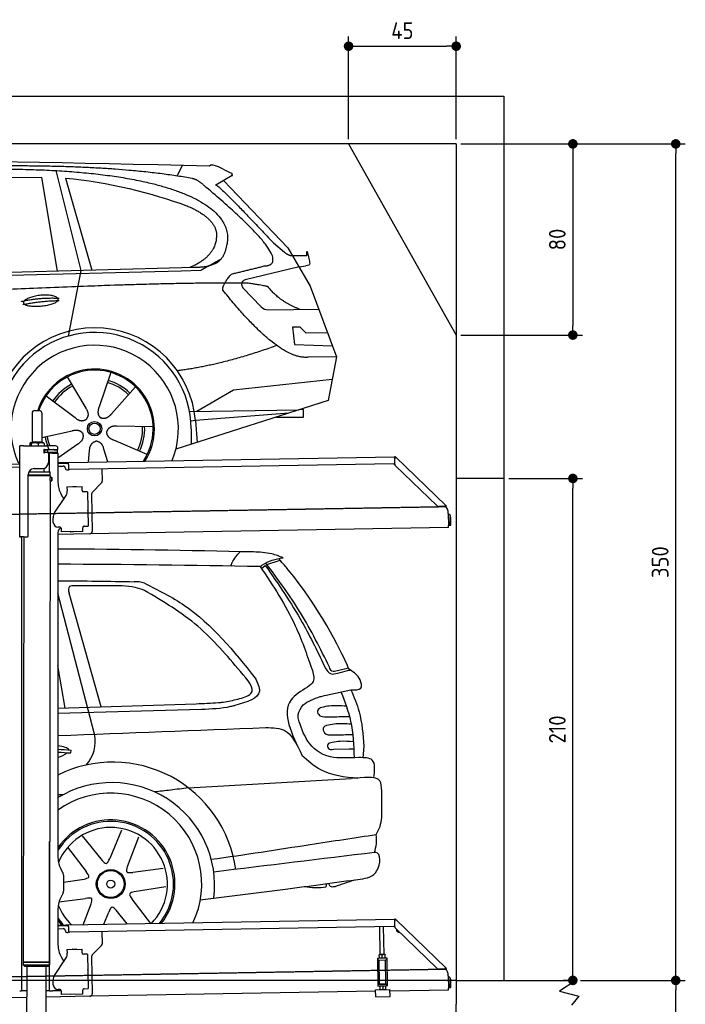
# Model space of a CAD drawing. Header units: millimetres. Extents: x 552 to 7231, y 5667 to 12136.
# Tile 6 of 6: x 4448 to 7231, y 8016 to 12136. Entities that reach past the tile are written whole.
import ezdxf

# ---------------------------------------------------------------- set-up
doc = ezdxf.new("R2010")
doc.units = ezdxf.units.MM
doc.linetypes.add('GEN3', pattern=[6.25, 5, -1.25])
doc.layers.get('0').update_dxf_attribs({"lineweight": 25})
for name, color, linetype, lineweight in [('3', 6, 'GEN3', 25), ('4', 3, 'Continuous', 25), ('5', 3, 'Continuous', 25), ('AM_0', 7, 'Continuous', 25), ('AM_5', 3, 'Continuous', 25)]:
    doc.layers.add(name, color=color, linetype=linetype, lineweight=lineweight)
doc.layers.add('Car', color=10, linetype='Continuous')
doc.styles.get("Standard").update_dxf_attribs({"font": 'ISOCP.SHX'})
doc.dimstyles.new('GEN-ISO$0', dxfattribs={"dimscale": 20, "dimtxt": 3.5, "dimasz": 2, "dimexe": 2, "dimexo": 1, "dimgap": 1.5, "dimtad": 1, "dimdec": 1, "dimlfac": 0.1, "dimdsep": 46, "dimtxsty": 'Standard', "dimblk": 'PUNKT', "dimcen": 2, "dimclrd": 256, "dimclre": 256, "dimclrt": 2, "dimadec": 0, "dimazin": 0, "dimtp": 0.1, "dimtm": 0.1, "dimtfac": 0.71, "dimtdec": 1, "dimtmove": 2, "dimatfit": 3, "dimldrblk": 'PUNKT', "dimfxl": 1, "dimtolj": 1, "dimarcsym": 0})

# ---------------------------------------------------------------- blocks, each defined once
blk = doc.blocks.new('PUNKT')
at = {"layer": '4', "color": 0, "linetype": 'ByBlock'}
blk.add_line((-0.5, 0), (-1, 0), dxfattribs=at)
at = {"layer": '4', "color": 0, "linetype": 'ByBlock', "const_width": 0.5}
blk.add_lwpolyline([(-0.25, 0, 1), (0.25, 0, 1)], format="xyb", close=True, dxfattribs=at)
blk = doc.blocks.new('*D4')
at = {"layer": '4', "lineweight": -2, "transparency": 16777216}
for p, q in [((6792.8, 8115.9), (7231, 8115.9)), ((7191, 6155.9), (7191, 8075.9)), ((6292.8, 6115.9), (7231, 6115.9))]:
    blk.add_line(p, q, dxfattribs=at)
at = {"layer": 'Defpoints', "color": 0, "transparency": 16777216}
for p in [(6772.8, 8115.9), (7191, 8115.9), (6272.8, 6115.9)]:
    blk.add_point(p, dxfattribs=at)
at = {"layer": '4', "lineweight": -2, "transparency": 16777216, "xscale": 40, "yscale": 40, "zscale": 40}
for p, rotation in [((7191, 8115.9), 90), ((7191, 6115.9), 270)]:
    blk.add_blockref('PUNKT', p, dxfattribs=dict(at, rotation=rotation))
at = {"layer": '4', "color": 2, "transparency": 16777216, "insert": (7125.9, 7115.9), "char_height": 70, "attachment_point": 5, "rotation": 90}
blk.add_mtext('\\A1;200', dxfattribs=at)
blk = doc.blocks.new('*D5')
at = {"layer": '4', "lineweight": -2, "transparency": 16777216}
for p, q in [((6292.8, 11615.9), (7231, 11615.9)), ((7191, 8155.9), (7191, 11575.9)), ((6792.8, 8115.9), (7231, 8115.9))]:
    blk.add_line(p, q, dxfattribs=at)
at = {"layer": 'Defpoints', "color": 0, "transparency": 16777216}
for p in [(6272.8, 11615.9), (7191, 11615.9), (6772.8, 8115.9)]:
    blk.add_point(p, dxfattribs=at)
at = {"layer": '4', "lineweight": -2, "transparency": 16777216, "xscale": 40, "yscale": 40, "zscale": 40}
for p, rotation in [((7191, 11615.9), 90), ((7191, 8115.9), 270)]:
    blk.add_blockref('PUNKT', p, dxfattribs=dict(at, rotation=rotation))
at = {"layer": '4', "color": 2, "transparency": 16777216, "insert": (7126, 9865.9), "char_height": 70, "attachment_point": 5, "rotation": 90}
blk.add_mtext('\\A1;350', dxfattribs=at)
blk = doc.blocks.new('*D10')
at = {"layer": '4', "lineweight": -2, "transparency": 16777216}
for p, q in [((5822.8, 11635.9), (5822.8, 12064.6)), ((6272.8, 11635.9), (6272.8, 12064.6)), ((5862.8, 12024.6), (6232.8, 12024.6))]:
    blk.add_line(p, q, dxfattribs=at)
at = {"layer": 'Defpoints', "color": 0, "transparency": 16777216}
for p in [(6272.8, 12024.6), (5822.8, 11615.9), (6272.8, 11615.9)]:
    blk.add_point(p, dxfattribs=at)
at = {"layer": '4', "lineweight": -2, "transparency": 16777216, "xscale": 40, "yscale": 40, "zscale": 40, "rotation": 180}
blk.add_blockref('PUNKT', (5822.8, 12024.6), dxfattribs=at)
at = {"layer": '4', "lineweight": -2, "transparency": 16777216, "xscale": 40, "yscale": 40, "zscale": 40}
blk.add_blockref('PUNKT', (6272.8, 12024.6), dxfattribs=at)
at = {"layer": '4', "color": 2, "transparency": 16777216, "insert": (6047.8, 12089.6), "char_height": 70, "attachment_point": 5}
blk.add_mtext('\\A1;45', dxfattribs=at)
blk = doc.blocks.new('*D11')
at = {"layer": '4', "lineweight": -2, "transparency": 16777216}
for p, q in [((6292.8, 11615.9), (6800.7, 11615.9)), ((6760.7, 11575.9), (6760.7, 10855.9)), ((6292.8, 10815.9), (6800.7, 10815.9))]:
    blk.add_line(p, q, dxfattribs=at)
at = {"layer": 'Defpoints', "color": 0, "transparency": 16777216}
for p in [(6272.8, 11615.9), (6272.8, 10815.9), (6760.7, 10815.9)]:
    blk.add_point(p, dxfattribs=at)
at = {"layer": '4', "lineweight": -2, "transparency": 16777216, "xscale": 40, "yscale": 40, "zscale": 40}
for p, rotation in [((6760.7, 11615.9), 90), ((6760.7, 10815.9), 270)]:
    blk.add_blockref('PUNKT', p, dxfattribs=dict(at, rotation=rotation))
at = {"layer": '4', "color": 2, "transparency": 16777216, "insert": (6695.7, 11215.9), "char_height": 70, "attachment_point": 5, "rotation": 90}
blk.add_mtext('\\A1;80', dxfattribs=at)
blk = doc.blocks.new('*D13')
at = {"layer": 'AM_5', "lineweight": -2, "transparency": 16777216}
for p, q in [((6492.8, 10215.9), (6800.7, 10215.9)), ((6760.7, 8155.9), (6760.7, 10175.9)), ((6752.8, 8115.9), (6720.7, 8115.9))]:
    blk.add_line(p, q, dxfattribs=at)
at = {"layer": 'Defpoints', "color": 0, "transparency": 16777216}
for p in [(6472.8, 10215.9), (6760.7, 10215.9), (6772.8, 8115.9)]:
    blk.add_point(p, dxfattribs=at)
at = {"layer": 'AM_5', "lineweight": -2, "transparency": 16777216, "xscale": 40, "yscale": 40, "zscale": 40}
for p, rotation in [((6760.7, 10215.9), 90), ((6760.7, 8115.9), 270)]:
    blk.add_blockref('PUNKT', p, dxfattribs=dict(at, rotation=rotation))
at = {"layer": 'AM_5', "color": 2, "linetype": 'Continuous', "transparency": 16777216, "insert": (6695.7, 9165.9), "char_height": 70, "attachment_point": 5, "rotation": 90}
blk.add_mtext('\\A1;210', dxfattribs=at)

msp = doc.modelspace()

# ---------------------------------------------------------------- linework, layer by layer
for p, q in [((872.77, 11815.9), (6472.77, 11815.9)), ((6472.77, 11815.9), (6472.77, 8115.9)), ((6272.78, 11615.9), (1072.77, 11615.9)), ((6272.78, 11615.9), (6272.78, 8015.9)), ((4499.57, 10489.98), (4499.57, 10369.98)), ((4509.57, 10499.98), (4529.57, 10499.98)), ((4539.57, 10489.98), (4539.57, 10369.98)), ((4447.57, 9972.48), (4447.57, 10352.48)), ((4463.57, 10352.48), (4447.57, 10352.48)), ((4447.57, 9972.48), (4447.57, 10352.48)), ((4463.57, 10352.48), (4557.57, 10352.48)), ((4489.65, 10362.52), (4489.65, 10352.48)), ((4492.07, 10364.98), (4491.61, 10364.71)), ((4492.52, 10364.98), (4492.07, 10364.98)), ((4510.35, 10364.98), (4492.52, 10364.98)), ((4495.39, 10362.52), (4495.39, 10352.48)), ((4499.57, 10369.98), (4539.57, 10369.98)), ((4501.57, 10364.98), (4501.57, 10369.98)), ((4537.39, 10364.98), (4510.35, 10364.98)), ((4525.31, 10362.52), (4525.31, 10352.48)), ((4547.07, 10364.98), (4537.39, 10364.98)), ((4537.57, 10364.98), (4537.57, 10369.98)), ((4547.07, 10364.98), (4547.53, 10364.71)), ((4549.48, 10362.52), (4549.48, 10352.48)), ((4597.57, 10352.48), (4557.57, 10352.48)), ((4567.57, 10342.48), (4567.57, 10339.48)), ((4607.57, 10339.48), (4607.57, 10342.48)), ((4548.68, 10323.98), (4548.57, 10323.98)), ((4550.57, 10323.98), (4548.68, 10323.98)), ((4550.57, 10335.98), (4548.7, 10335.98)), ((4549.57, 10326.62), (4549.57, 10333.83)), ((4550.57, 10335.98), (4551.57, 10335.98)), ((4550.57, 10335.98), (4550.57, 10323.98)), ((4551.57, 10323.98), (4550.57, 10323.98)), ((4564.57, 10335.98), (4551.57, 10335.98)), ((4552.21, 10323.98), (4551.57, 10323.98)), ((4552.21, 10336.48), (4564.57, 10336.48)), ((4564.57, 10323.98), (4552.21, 10323.98)), ((4564.57, 10335.98), (4565.57, 10335.98)), ((4565.57, 10323.98), (4564.57, 10323.98)), ((4567.74, 10335.98), (4565.57, 10335.98)), ((4565.57, 10323.98), (4565.57, 10335.98)), ((4565.57, 10323.98), (4567.74, 10323.98)), ((4567.57, 10320.98), (4567.57, 10282.48)), ((4603.4, 10335.98), (4567.74, 10335.98)), ((4603.4, 10323.98), (4567.74, 10323.98)), ((4572.57, 10243.9), (4572.57, 10322.48)), ((4584.57, 10322.48), (4572.57, 10322.48)), ((4584.57, 10322.48), (4606.57, 10322.48)), ((4592.21, 10336.48), (4604.57, 10336.48)), ((4603.4, 10335.98), (4605.57, 10335.98)), ((4605.57, 10323.98), (4603.4, 10323.98)), ((4605.57, 10323.98), (4605.57, 10335.98)), ((4607.57, 10321.48), (4607.57, 10199.54)), ((4651.05, 10283.01), (6015.84, 10306.83)), ((6016.97, 10308.53), (6015.58, 10307.09)), ((6017.37, 10305.35), (6015.58, 10307.09)), ((6015.96, 10300.02), (6015.84, 10306.83)), ((6016.97, 10308.53), (6018.76, 10306.79)), ((6018.87, 10303.91), (6017.37, 10305.35)), ((6018.76, 10306.79), (6020.26, 10305.34)), ((6018.87, 10303.91), (6019.25, 10304.29)), ((6019.25, 10304.29), (6020.26, 10305.34)), ((6020.26, 10305.34), (6229.47, 10103.31)), ((4447.57, 10275.46), (4396.16, 10274.56)), ((4408.85, 10263.78), (4447.57, 10264.46)), ((4549.57, 10243.93), (4549.59, 10258.49)), ((4607.57, 10282.25), (4641.05, 10282.84)), ((4641.12, 10278.84), (4607.57, 10278.25)), ((4607.57, 10267.25), (4628.81, 10267.62)), ((4641.05, 10282.84), (4651.05, 10283.01)), ((4651.12, 10279.01), (4641.12, 10278.84)), ((4651.19, 10275.01), (4651.05, 10283.01)), ((4651.19, 10275.01), (4651.48, 10258.02)), ((6011.36, 10276.75), (4656.57, 10253.1)), ((6016.12, 10275.88), (6015.73, 10298.43)), ((6193.05, 10100.95), (6019.17, 10268.86)), ((4483.57, 9975.48), (4483.57, 10232.48)), ((4483.57, 9975.48), (4483.57, 10232.48)), ((4483.57, 10230.77), (4574.55, 10230.63)), ((4483.57, 10229.03), (4571.54, 10228.9)), ((4571.54, 10228.9), (4483.57, 10229.03)), ((4574.54, 10227.16), (4483.57, 10227.3)), ((4486.4, 10244.03), (4574.57, 10243.89)), ((4489.57, 10244.03), (4489.57, 10248.74)), ((4508.57, 10257.48), (4542.57, 10257.48)), ((4571.54, 10228.9), (4574.55, 10230.63)), ((4571.54, 10228.9), (4574.54, 10227.16)), ((4572.57, 10228.31), (4572.57, 10229.49)), ((4574.54, 10227.16), (4574.53, 10221.39)), ((4574.53, 10221.39), (4581.53, 10221.38)), ((4574.55, 10230.63), (4574.57, 10243.89)), ((4581.51, 10206.38), (4581.53, 10221.38)), ((4582.53, 10220.38), (4581.53, 10221.38)), ((4582.53, 10220.38), (4582.51, 10207.38)), ((4638.99, 10257.8), (4639, 10256.8)), ((4644.09, 10251.89), (4649.09, 10251.97)), ((4791.55, 10255.46), (4792.44, 10204.61)), ((4574.51, 10206.39), (4571.79, 8191.9)), ((4574.51, 10206.39), (4581.51, 10206.38)), ((4582.51, 10207.38), (4581.51, 10206.38)), ((4645.33, 10180.9), (4708.32, 10182)), ((4645.33, 10180.9), (4645.61, 10164.9)), ((4669.82, 10181.82), (4683.81, 10182.07)), ((4708.6, 10166), (4708.32, 10182)), ((4789.63, 10197.49), (4751.18, 10157.67)), ((6472.77, 10215.9), (6272.78, 10215.9)), ((4593.55, 10072.05), (4639.7, 10140.48)), ((4620.96, 10149.54), (4632.43, 10129.69)), ((4645.68, 10160.66), (4645.61, 10164.9)), ((4708.6, 10166), (4708.62, 10165)), ((4713.7, 10160.09), (4714.7, 10160.1)), ((4730.7, 10160.38), (4714.7, 10160.1)), ((4730.7, 10160.38), (4733.21, 10016.4)), ((4748.37, 10150.55), (4751.09, 9994.71)), ((4732.33, 10095.4), (4732.58, 10081.4)), ((6222.72, 10098.54), (6200.17, 10098.15)), ((6228.46, 10102.26), (6228.08, 10101.87)), ((6229.58, 10100.43), (6228.08, 10101.87)), ((6229.47, 10103.31), (6228.46, 10102.26)), ((6229.47, 10103.31), (6230.97, 10101.87)), ((6231.38, 10098.69), (6229.58, 10100.43)), ((6230.97, 10101.87), (6232.77, 10100.13)), ((6231.38, 10098.69), (6232.77, 10100.13)), ((4587.92, 10031.87), (4587.57, 10051.87)), ((6240.01, 10070), (6240.9, 10018.72)), ((6242.3, 10053.18), (6242.87, 10020.81)), ((6250.86, 10020.95), (6250.3, 10053.32)), ((4616.27, 10012.36), (4608.27, 10012.22)), ((4711.3, 10011.02), (4711.32, 10010.02)), ((4717.22, 10016.13), (4716.22, 10016.11)), ((4717.22, 10016.13), (4733.21, 10016.4)), ((6241.04, 10010.72), (4741.27, 9984.54)), ((6241.04, 10010.72), (6240.9, 10018.72)), ((6242.87, 10020.81), (6250.86, 10020.95)), ((4463.57, 9972.48), (4447.57, 9972.48)), ((4447.57, 9972.48), (4447.57, 9969.48)), ((4463.57, 9972.48), (4447.57, 9972.48)), ((4455.57, 9969.48), (4455.57, 9972.48)), ((4455.57, 9969.48), (4455.57, 9972.48)), ((4455.57, 9969.48), (4455.57, 8072.48)), ((4464.15, 9972.48), (4461.79, 8192.07)), ((4463.57, 9972.48), (4480.57, 9972.48)), ((4463.57, 9972.48), (4480.57, 9972.48)), ((4607.57, 9989.48), (4607.57, 8629.11)), ((4741.27, 9984.54), (4607.57, 9982.21)), ((4621.35, 10007.45), (4621.61, 9992.45)), ((4711.6, 9994.02), (4621.61, 9992.45)), ((4673.61, 9992.86), (4659.62, 9992.62)), ((4711.6, 9994.02), (4711.32, 10010.02)), ((4572.57, 8072.48), (4572.57, 8696.99)), ((4620.96, 8579.11), (4627.22, 8568.28)), ((4630.57, 8555.78), (4630.57, 8489.18)), ((4627.22, 8476.68), (4620.96, 8465.85)), ((4607.57, 8415.85), (4607.57, 8264.54)), ((4651.05, 8348.01), (6015.84, 8371.83)), ((6016.97, 8373.53), (6015.58, 8372.09)), ((6017.37, 8370.35), (6015.58, 8372.09)), ((6016.12, 8340.88), (6015.73, 8363.43)), ((6015.96, 8365.02), (6015.84, 8371.83)), ((6016.97, 8373.53), (6018.76, 8371.79)), ((6018.87, 8368.91), (6017.37, 8370.35)), ((6018.76, 8371.79), (6020.26, 8370.34)), ((6018.87, 8368.91), (6019.25, 8369.29)), ((6019.25, 8369.29), (6020.26, 8370.34)), ((6020.26, 8370.34), (6229.47, 8168.31)), ((4607.57, 8347.25), (4641.05, 8347.84)), ((4641.12, 8343.84), (4607.57, 8343.25)), ((4607.57, 8332.25), (4628.81, 8332.62)), ((4638.99, 8322.8), (4639, 8321.8)), ((4641.05, 8347.84), (4651.05, 8348.01)), ((4651.12, 8344.01), (4641.12, 8343.84)), ((4651.19, 8340.01), (4651.05, 8348.01)), ((4651.19, 8340.01), (4651.48, 8323.02)), ((6011.36, 8341.75), (4656.57, 8318.1)), ((5955.41, 8224.06), (5953.37, 8340.74)), ((5971.41, 8224.34), (5969.37, 8341.02)), ((6193.05, 8165.95), (6019.17, 8333.86)), ((4644.09, 8316.89), (4649.09, 8316.97)), ((4791.55, 8320.46), (4792.44, 8269.61)), ((4645.33, 8245.9), (4708.32, 8247)), ((4645.33, 8245.9), (4645.61, 8229.9)), ((4669.82, 8246.82), (4683.81, 8247.07)), ((4708.6, 8231), (4708.32, 8247)), ((4789.63, 8262.49), (4751.18, 8222.67)), ((4593.55, 8137.05), (4639.7, 8205.48)), ((4620.96, 8214.54), (4632.43, 8194.69)), ((4645.68, 8225.66), (4645.61, 8229.9)), ((4708.6, 8231), (4708.62, 8230)), ((4713.7, 8225.09), (4714.7, 8225.1)), ((4730.7, 8225.38), (4714.7, 8225.1)), ((4730.7, 8225.38), (4733.21, 8081.4)), ((4748.37, 8215.55), (4751.09, 8059.71)), ((5943.67, 8209.05), (5948.67, 8209.14)), ((5943.67, 8209.05), (5943.81, 8201.05)), ((5948.81, 8201.14), (5943.81, 8201.05)), ((5943.81, 8201.05), (5943.95, 8193.05)), ((5948.67, 8209.14), (5978.66, 8209.66)), ((5948.81, 8201.14), (5978.8, 8201.66)), ((5952.1, 8101.18), (5950.36, 8201.16)), ((5952.16, 8224), (5951.42, 8223.55)), ((5951.64, 8210.69), (5951.44, 8222.48)), ((5952.42, 8209.2), (5951.66, 8209.62)), ((5974.66, 8224.39), (5952.16, 8224)), ((5963.64, 8210.9), (5963.43, 8222.69)), ((5974.66, 8224.39), (5975.41, 8223.97)), ((5974.91, 8209.59), (5975.66, 8210.04)), ((5975.64, 8211.11), (5975.43, 8222.9)), ((5979, 8101.65), (5977.25, 8201.63)), ((5978.66, 8209.66), (5983.66, 8209.75)), ((5983.8, 8201.75), (5978.8, 8201.66)), ((5983.8, 8201.75), (5983.66, 8209.75)), ((5983.94, 8193.75), (5983.8, 8201.75)), ((4461.79, 8192.07), (4461.77, 8181.07)), ((4461.77, 8181.07), (4571.77, 8180.9)), ((4468.76, 8174.06), (4461.77, 8181.07)), ((4571.79, 8191.9), (4461.79, 8192.07)), ((4461.79, 8192.07), (4571.79, 8191.9)), ((4564.76, 8173.91), (4468.76, 8174.06)), ((4477.06, 8174.04), (4474.18, 6253.98)), ((4557.06, 8173.92), (4554.18, 6253.98)), ((4564.76, 8173.91), (4571.77, 8180.9)), ((4571.79, 8191.9), (4571.77, 8180.9)), ((4732.33, 8160.4), (4732.58, 8146.4)), ((5943.95, 8193.05), (5945.43, 8108.06)), ((5985.43, 8108.76), (5983.94, 8193.75)), ((6222.72, 8163.54), (6200.17, 8163.15)), ((6228.46, 8167.26), (6228.08, 8166.87)), ((6229.58, 8165.43), (6228.08, 8166.87)), ((6229.47, 8168.31), (6228.46, 8167.26)), ((6229.47, 8168.31), (6230.97, 8166.87)), ((6231.38, 8163.69), (6229.58, 8165.43)), ((6230.97, 8166.87), (6232.77, 8165.13)), ((6231.38, 8163.69), (6232.77, 8165.13)), ((4587.92, 8096.87), (4587.57, 8116.87)), ((6240.01, 8135), (6240.9, 8083.72)), ((6242.3, 8118.18), (6242.87, 8085.81)), ((6250.86, 8085.95), (6250.3, 8118.32)), ((6272.78, 8115.9), (6772.77, 8115.9)), ((6772.77, 8115.9), (6704.42, 8071.14)), ((4455.57, 8097.48), (4455.57, 8072.48)), ((4616.27, 8077.36), (4608.27, 8077.22)), ((4711.3, 8076.02), (4711.32, 8075.02)), ((4711.6, 8059.02), (4711.32, 8075.02)), ((4717.22, 8081.13), (4716.22, 8081.11)), ((4717.22, 8081.13), (4733.21, 8081.4)), ((5935.97, 8077.09), (5995.96, 8078.14)), ((5936.5, 8047.1), (5935.97, 8077.09)), ((5945.43, 8108.06), (5945.57, 8100.07)), ((5945.57, 8100.07), (5950.57, 8100.15)), ((5945.57, 8100.07), (5945.71, 8092.07)), ((5950.71, 8092.15), (5945.71, 8092.07)), ((5950.57, 8100.15), (5980.57, 8100.68)), ((5950.71, 8092.15), (5980.71, 8092.68)), ((5952.1, 8101.18), (5979, 8101.65)), ((5954.46, 8092.22), (5953.72, 8091.77)), ((5953.74, 8090.7), (5953.94, 8078.91)), ((5954.72, 8077.42), (5953.96, 8077.84)), ((5957.57, 8100.28), (5957.55, 8101.28)), ((5965.73, 8090.91), (5965.94, 8079.12)), ((5973.57, 8100.55), (5973.55, 8101.55)), ((5976.96, 8092.61), (5977.71, 8092.19)), ((5977.22, 8077.81), (5977.96, 8078.26)), ((5977.73, 8091.12), (5977.94, 8079.33)), ((5980.57, 8100.68), (5985.57, 8100.76)), ((5985.71, 8092.77), (5980.71, 8092.68)), ((5985.57, 8100.76), (5985.43, 8108.76)), ((5985.71, 8092.77), (5985.57, 8100.76)), ((5996.49, 8048.15), (5995.96, 8078.14)), ((6241.04, 8075.72), (5996.08, 8071.44)), ((6241.04, 8075.72), (6240.9, 8083.72)), ((6242.87, 8085.81), (6250.86, 8085.95)), ((4476.48, 8044.92), (4146.36, 8039.16)), ((4447.57, 8072.48), (4455.57, 8072.48)), ((4463.57, 8072.48), (4455.57, 8072.48)), ((4476.6, 8072.48), (4463.57, 8072.48)), ((4741.27, 8049.54), (4556.56, 8046.32)), ((4572.57, 8072.48), (4556.6, 8072.48)), ((4572.57, 8072.48), (4584.57, 8072.48)), ((4621.35, 8072.48), (4584.57, 8072.48)), ((4621.35, 8072.45), (4621.61, 8057.45)), ((4711.6, 8059.02), (4621.61, 8057.45)), ((4673.61, 8057.86), (4659.62, 8057.62)), ((5936.09, 8070.4), (4741.27, 8049.54)), ((5936.5, 8047.1), (5996.49, 8048.15)), ((6704.42, 8071.14), (6785.37, 8049.5)), ((6785.37, 8049.5), (6755.25, 8012.82)), ((6272.78, 6115.9), (6272.78, 8015.9))]:
    msp.add_line(p, q)
for centre, radius, start, end in [((4509.57, 10489.98), 10, 90, 180), ((4529.57, 10489.98), 10, 0, 90), ((4557.57, 10342.48), 10, 0, 90), ((4597.57, 10342.48), 10, 0, 90), ((4549.57, 10336.48), 1, 48.59038, 221.40962), ((4549.57, 10323.98), 1, 138.59038, 311.40962), ((4546.57, 10333.83), 3, 0, 41.40962), ((4546.57, 10326.62), 3, 318.59038, 0), ((4552.21, 10339.48), 3, 228.59038, 270), ((4552.21, 10320.98), 3, 90, 131.40962), ((4564.57, 10339.48), 3, 270, 0), ((4564.57, 10320.98), 3, 0, 90), ((4589.57, 10336.48), 1, 48.59038, 210), ((4589.57, 10323.98), 1, 180, 311.40962), ((4592.21, 10339.48), 3, 228.59038, 270), ((4592.21, 10320.98), 3, 90, 131.40962), ((4604.57, 10339.48), 3, 270, 0), ((4604.57, 10320.98), 3, 22.00087, 90), ((4606.57, 10321.48), 1, 0, 90), ((6020.73, 10298.52), 5, 129.24347, 181), ((4542.57, 10282.48), 25, 270, 0), ((4628.99, 10257.62), 10, 1, 91), ((4656.48, 10258.1), 5, 181, 271), ((6011.28, 10281.75), 5, 271, 342.47087), ((6026.12, 10276.05), 10, 181, 226), ((4508.57, 10232.48), 25, 90, 180), ((4644, 10256.88), 5, 181, 271), ((4649, 10256.97), 5, 271, 327.76328), ((4707.57, 10199.54), 100, 180, 210), ((4669.83, 10180.82), 1, 91, 151), ((4683.83, 10181.07), 1, 31, 91), ((4782.44, 10204.43), 10, 316, 1), ((4610.69, 10160.05), 35, 326, 1), ((4713.62, 10165.09), 5, 181, 271), ((4758.37, 10150.72), 10, 136, 181), ((4731.33, 10095.38), 1, 1, 61), ((6200, 10108.14), 10, 226, 271), ((6222.63, 10103.54), 5, 271, 322.75653), ((6190.01, 10069.13), 50, 1, 41.06864), ((4622.57, 10052.48), 35, 146, 181), ((4731.58, 10081.39), 1, 301, 1), ((6234.3, 10053.04), 16, 1, 68.97569), ((6234.3, 10053.04), 8, 1, 42.40962), ((4607.92, 10032.22), 20, 181, 271), ((4632.57, 9989.48), 25, 120.68722, 180), ((4616.35, 10007.36), 5, 12.53696, 91), ((4716.3, 10011.11), 5, 91, 181), ((4480.57, 9975.48), 3, 270, 0), ((4480.57, 9975.48), 3, 270, 0), ((4659.6, 9993.62), 1, 211, 271), ((4673.6, 9993.86), 1, 271, 331), ((4741.1, 9994.54), 10, 271, 1), ((4571.57, 8673.48), 2, 60, 61.1039), ((4571.57, 8651.48), 2, 297.61599, 300), ((4707.57, 8629.11), 100, 180, 210), ((4605.57, 8555.78), 25, 0, 30), ((4605.57, 8489.18), 25, 330, 0), ((4707.57, 8415.85), 100, 150, 180), ((6020.73, 8363.52), 5, 129.24347, 181), ((4628.99, 8322.62), 10, 1, 91), ((4644, 8321.88), 5, 181, 271), ((4656.48, 8323.1), 5, 181, 271), ((6011.28, 8346.75), 5, 271, 342.47087), ((6026.12, 8341.05), 10, 181, 226), ((6035.08, 8329.66), 12.5, 175.96802, 276.03198), ((4649, 8321.97), 5, 271, 327.76328), ((4707.57, 8264.54), 100, 180, 210), ((4669.83, 8245.82), 1, 91, 151), ((4683.83, 8246.07), 1, 31, 91), ((4782.44, 8269.43), 10, 316, 1), ((4571.57, 8201.48), 2, 276.68493, 300), ((4571.57, 8223.48), 2, 60, 82.15858), ((4610.69, 8225.05), 35, 326, 1), ((4713.62, 8230.09), 5, 181, 271), ((4758.37, 8215.72), 10, 136, 181), ((4731.33, 8160.38), 1, 1, 61), ((6200, 8173.14), 10, 226, 271), ((6222.63, 8168.54), 5, 271, 322.75653), ((6190.01, 8134.13), 50, 1, 41.06864), ((4622.57, 8117.48), 35, 146, 181), ((4731.58, 8146.39), 1, 301, 1), ((6234.3, 8118.04), 16, 1, 68.97569), ((6234.3, 8118.04), 8, 1, 42.40962), ((4607.92, 8097.22), 20, 181, 271), ((4616.35, 8072.36), 5, 12.53696, 91), ((4716.3, 8076.11), 5, 91, 181), ((4659.6, 8058.62), 1, 211, 271), ((4673.6, 8058.86), 1, 271, 331), ((4741.1, 8059.54), 10, 271, 1)]:
    msp.add_arc(centre, radius, start, end)
for points, weights in [([(4492.52, 10364.98), (4491.19, 10364.98), (4489.65, 10362.52)], [1, 1.0379548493, 1]), ([(4495.39, 10362.52), (4493.85, 10364.98), (4492.52, 10364.98)], [1, 1.0379548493, 1]), ([(4510.35, 10364.98), (4503.41, 10364.98), (4495.39, 10362.52)], [1, 1.0379548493, 1]), ([(4525.31, 10362.52), (4517.29, 10364.98), (4510.35, 10364.98)], [1, 1.0379548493, 1]), ([(4537.39, 10364.98), (4531.78, 10364.98), (4525.31, 10362.52)], [1, 1.0379548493, 1]), ([(4549.48, 10362.52), (4543.01, 10364.98), (4537.39, 10364.98)], [1, 1.0379548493, 1]), ([(4547.53, 10364.71), (4548.44, 10364.18), (4549.48, 10362.52)], [1.01682908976, 1.02536255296, 1]), ([(5951.44, 8222.48), (5951.42, 8223.55), (5951.42, 8223.55)], [1, 1.07735026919, 1.07735026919]), ([(5963.43, 8222.69), (5957.4, 8224.59), (5951.44, 8222.48)], [1, 1.15470053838, 1]), ([(5951.64, 8210.69), (5957.68, 8208.8), (5963.64, 8210.9)], [1, 1.15470053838, 1]), ([(5951.66, 8209.62), (5951.66, 8209.62), (5951.64, 8210.69)], [1.07735026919, 1.07735026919, 1]), ([(5975.43, 8222.9), (5969.4, 8224.8), (5963.43, 8222.69)], [1, 1.15470053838, 1]), ([(5963.64, 8210.9), (5969.67, 8209.01), (5975.64, 8211.11)], [1, 1.15470053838, 1]), ([(5975.41, 8223.97), (5975.41, 8223.97), (5975.43, 8222.9)], [1.07735026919, 1.07735026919, 1]), ([(5975.64, 8211.11), (5975.66, 8210.04), (5975.66, 8210.04)], [1, 1.07735026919, 1.07735026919]), ([(5953.74, 8090.7), (5953.72, 8091.77), (5953.72, 8091.77)], [1, 1.07735026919, 1.07735026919]), ([(5965.73, 8090.91), (5959.7, 8092.81), (5953.74, 8090.7)], [1, 1.15470053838, 1]), ([(5953.94, 8078.91), (5959.98, 8077.02), (5965.94, 8079.12)], [1, 1.15470053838, 1]), ([(5953.96, 8077.84), (5953.96, 8077.84), (5953.94, 8078.91)], [1.07735026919, 1.07735026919, 1]), ([(5977.73, 8091.12), (5971.7, 8093.02), (5965.73, 8090.91)], [1, 1.15470053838, 1]), ([(5965.94, 8079.12), (5971.97, 8077.23), (5977.94, 8079.33)], [1, 1.15470053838, 1]), ([(5977.71, 8092.19), (5977.71, 8092.19), (5977.73, 8091.12)], [1.07735026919, 1.07735026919, 1]), ([(5977.94, 8079.33), (5977.96, 8078.26), (5977.96, 8078.26)], [1, 1.07735026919, 1.07735026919])]:
    msp.add_rational_spline(points, weights, degree=2)
for points, knots in [([(6017.26, 10302.12), (6017.1, 10302.18), (6016.95, 10302.25), (6016.52, 10302.45), (6016.32, 10302.56), (6016.09, 10302.7), (6016.03, 10302.75), (6015.93, 10302.82), (6015.91, 10302.83), (6015.91, 10302.83)], [0.57395873, 0.57395873, 0.57395873, 0.57395873, 0.60928252, 0.60928252, 0.68457672, 0.68457672, 0.73471963, 0.73471963, 0.78828708, 0.78828708, 0.78828708, 0.78828708]), ([(6018.42, 10303.08), (6018.28, 10302.98), (6018.13, 10302.87), (6017.84, 10302.63), (6017.7, 10302.51), (6017.56, 10302.39)], [0, 0, 0, 0, 0.05619833, 0.05619833, 0.11238632, 0.11238632, 0.11238632, 0.11238632]), ([(6020.26, 10305.34), (6020.31, 10305.3), (6020.34, 10305.24), (6020.35, 10305.03), (6020.27, 10304.85), (6019.95, 10304.41), (6019.71, 10304.16), (6019.28, 10303.76), (6019.12, 10303.63), (6018.79, 10303.35), (6018.61, 10303.22), (6018.42, 10303.08)], [0, 0, 0, 0, 0.07839586, 0.07839586, 0.23254327, 0.23254327, 0.38325668, 0.38325668, 0.45586956, 0.45586956, 0.5284931, 0.5284931, 0.5284931, 0.5284931]), ([(6018.98, 10303.51), (6019, 10303.58), (6019.01, 10303.65), (6018.98, 10303.75), (6018.97, 10303.78), (6018.93, 10303.85), (6018.9, 10303.88), (6018.87, 10303.91)], [0.17010098, 0.17010098, 0.17010098, 0.17010098, 0.21908376, 0.21908376, 0.24434238, 0.24434238, 0.27026411, 0.27026411, 0.27026411, 0.27026411]), ([(4574.53, 10221.39), (4574.53, 10221.39), (4574.5, 10221.21), (4574.41, 10220.44), (4574.34, 10219.86), (4574.21, 10218.53), (4574.14, 10217.69), (4574.04, 10215.84), (4574.01, 10214.84), (4574.01, 10213.9)], [3.3947259, 3.3947259, 3.3947259, 3.3947259, 3.6776181, 3.6776181, 3.9605102, 3.9605102, 4.2434057, 4.2434057, 4.5263012, 4.5263012, 4.5263012, 4.5263012]), ([(4574.01, 10213.9), (4574.01, 10212.95), (4574.03, 10211.95), (4574.12, 10210.1), (4574.19, 10209.26), (4574.32, 10207.93), (4574.39, 10207.35), (4574.48, 10206.58), (4574.51, 10206.39), (4574.51, 10206.39)], [0, 0, 0, 0, 0.2828955, 0.2828955, 0.565791, 0.565791, 0.8486832, 0.8486832, 1.1315753, 1.1315753, 1.1315753, 1.1315753]), ([(6226.61, 10100.51), (6226.73, 10100.66), (6226.85, 10100.8), (6227.07, 10101.1), (6227.17, 10101.24), (6227.27, 10101.39)], [0, 0, 0, 0, 0.05592576, 0.05592576, 0.11186183, 0.11186183, 0.11186183, 0.11186183]), ([(6227.27, 10101.39), (6227.41, 10101.6), (6227.55, 10101.79), (6227.96, 10102.33), (6228.22, 10102.63), (6228.7, 10103.1), (6228.9, 10103.26), (6229.16, 10103.37), (6229.23, 10103.39), (6229.37, 10103.38), (6229.42, 10103.36), (6229.47, 10103.31)], [0, 0, 0, 0, 0.07658948, 0.07658948, 0.22699607, 0.22699607, 0.37633525, 0.37633525, 0.45078586, 0.45078586, 0.52533064, 0.52533064, 0.52533064, 0.52533064]), ([(6228.08, 10101.87), (6228.04, 10101.92), (6227.99, 10101.95), (6227.86, 10102), (6227.77, 10102), (6227.68, 10101.97)], [0, 0, 0, 0, 0.03951922, 0.03951922, 0.10139952, 0.10139952, 0.10139952, 0.10139952]), ([(6017.26, 8367.12), (6017.1, 8367.18), (6016.95, 8367.25), (6016.52, 8367.45), (6016.32, 8367.56), (6016.09, 8367.7), (6016.03, 8367.75), (6015.93, 8367.82), (6015.91, 8367.83), (6015.91, 8367.83)], [0.57395873, 0.57395873, 0.57395873, 0.57395873, 0.60928252, 0.60928252, 0.68457672, 0.68457672, 0.73471963, 0.73471963, 0.78828708, 0.78828708, 0.78828708, 0.78828708]), ([(6018.42, 8368.08), (6018.28, 8367.98), (6018.13, 8367.87), (6017.84, 8367.63), (6017.7, 8367.51), (6017.56, 8367.39)], [0, 0, 0, 0, 0.05619833, 0.05619833, 0.11238632, 0.11238632, 0.11238632, 0.11238632]), ([(6020.26, 8370.34), (6020.31, 8370.3), (6020.34, 8370.24), (6020.35, 8370.03), (6020.27, 8369.85), (6019.95, 8369.41), (6019.71, 8369.16), (6019.28, 8368.76), (6019.12, 8368.63), (6018.79, 8368.35), (6018.61, 8368.22), (6018.42, 8368.08)], [0, 0, 0, 0, 0.07839586, 0.07839586, 0.23254327, 0.23254327, 0.38325668, 0.38325668, 0.45586956, 0.45586956, 0.5284931, 0.5284931, 0.5284931, 0.5284931]), ([(6018.98, 8368.51), (6019, 8368.58), (6019.01, 8368.65), (6018.98, 8368.75), (6018.97, 8368.78), (6018.93, 8368.85), (6018.9, 8368.88), (6018.87, 8368.91)], [0.17010098, 0.17010098, 0.17010098, 0.17010098, 0.21908376, 0.21908376, 0.24434238, 0.24434238, 0.27026411, 0.27026411, 0.27026411, 0.27026411]), ([(6226.61, 8165.51), (6226.73, 8165.66), (6226.85, 8165.8), (6227.07, 8166.1), (6227.17, 8166.24), (6227.27, 8166.39)], [0, 0, 0, 0, 0.05592576, 0.05592576, 0.11186183, 0.11186183, 0.11186183, 0.11186183]), ([(6227.27, 8166.39), (6227.41, 8166.6), (6227.55, 8166.79), (6227.96, 8167.33), (6228.22, 8167.63), (6228.7, 8168.1), (6228.9, 8168.26), (6229.16, 8168.37), (6229.23, 8168.39), (6229.37, 8168.38), (6229.42, 8168.36), (6229.47, 8168.31)], [0, 0, 0, 0, 0.07658948, 0.07658948, 0.22699607, 0.22699607, 0.37633525, 0.37633525, 0.45078586, 0.45078586, 0.52533064, 0.52533064, 0.52533064, 0.52533064]), ([(6228.08, 8166.87), (6228.04, 8166.92), (6227.99, 8166.95), (6227.86, 8167), (6227.77, 8167), (6227.68, 8166.97)], [0, 0, 0, 0, 0.03951922, 0.03951922, 0.10139952, 0.10139952, 0.10139952, 0.10139952])]:
    msp.add_open_spline(points, degree=3, knots=knots)
for points in [[(4621.35, 10007.45), (4621.35, 10007.78), (4621.31, 10008.11), (4621.23, 10008.45)], [(4621.35, 8072.45), (4621.35, 8072.78), (4621.31, 8073.11), (4621.23, 8073.45)]]:
    msp.add_open_spline(points, degree=3)
at = {"layer": '3'}
for p, q in [((1175.28, 10010.3), (6230.45, 10098.53)), ((1175.28, 8075.31), (6230.44, 8163.55))]:
    msp.add_line(p, q, dxfattribs=at)
at = {"layer": '5'}
msp.add_line((6272.78, 8115.9), (872.77, 8115.9), dxfattribs=at)
at = {"layer": 'AM_0'}
msp.add_line((5822.78, 11615.9), (6272.78, 10815.9), dxfattribs=at)
at = {"layer": 'Car'}
for p, q in [((4598.89, 11504.15), (4703.29, 11086.61)), ((5106.65, 11481.35), (5128.25, 11526.44)), ((4539.75, 11474.77), (3838, 11472.42)), ((4606.11, 11083.97), (4539.75, 11474.77)), ((4639.43, 11472.31), (4749.25, 11087.86)), ((5336.61, 11483.75), (5267.24, 11443.37)), ((5300.15, 11462.53), (5569.46, 11181.24)), ((5508.78, 11201.26), (5555.08, 11162.25)), ((5569.46, 11181.24), (5662.9, 11020.69)), ((5583.78, 11148.32), (5648.13, 11148.54)), ((2479.88, 11017.38), (5122.35, 11084.52)), ((2526.61, 11027.54), (5177.57, 11099.48)), ((4703.29, 11086.61), (4649.7, 10811.41)), ((5122.35, 11084.52), (5205.19, 11087.43)), ((5616.18, 11100.97), (5390.69, 11047.1)), ((5616.18, 11100.97), (5643.8, 11105.46)), ((5380.89, 11013.82), (5457.35, 10933.94)), ((5662.9, 11020.69), (5772.44, 10724.92)), ((5486.8, 10921.6), (5698.53, 10924.5)), ((5620.58, 10849.06), (5587.93, 10848.49)), ((5587.93, 10848.49), (5596.04, 10777.12)), ((5644.81, 10823.66), (5620.58, 10849.06)), ((5735.29, 10825.24), (5644.81, 10823.66)), ((5596.04, 10777.12), (5755.25, 10771.35)), ((5772.44, 10724.92), (5655.55, 10723.31)), ((5772.44, 10724.92), (5737.74, 10542.33)), ((4646.62, 10641.04), (4723.55, 10510.62)), ((4828.47, 10659.61), (4779.49, 10516.33)), ((5341.93, 10586.76), (5754.62, 10631.17)), ((4931.64, 10599.64), (4831.38, 10486.17)), ((4557.7, 10561.45), (4678.83, 10470.59)), ((5188.14, 10497.25), (5341.93, 10586.76)), ((5737.74, 10542.33), (5100.5, 10338.38)), ((5634.92, 10505.12), (5621.45, 10505.11)), ((5634.93, 10472.43), (5634.92, 10505.12)), ((5157.78, 10496.83), (5615.19, 10503.11)), ((5573.49, 10489.76), (5182.36, 10457.95)), ((5519.13, 10472.36), (5634.93, 10472.43)), ((5005.5, 10432.43), (4854.1, 10434.74)), ((5182.36, 10457.95), (5163.14, 10456.38)), ((5164.47, 10423.9), (5164.5, 10358.86)), ((5182.36, 10457.95), (5189.77, 10366.95)), ((4539.56, 10387.3), (4666.97, 10415.63)), ((4607.56, 10301.87), (4691.22, 10360.72)), ((4980.34, 10315.77), (4841.44, 10376.06)), ((4735.25, 10284.48), (4739.84, 10332.46)), ((4815.78, 10285.89), (4799.55, 10338.56)), ((5458.36, 9839.96), (5474.68, 9852.21)), ((5480.91, 9856.7), (5536.3, 9874.48)), ((4760.54, 9146.39), (4607.57, 9735.57)), ((4788.46, 9260.89), (4653.81, 9736.45)), ((4637.86, 9255.37), (4607.57, 9433.47)), ((5822.44, 9422.86), (5775.84, 9411.79)), ((5735.65, 9310.65), (5832.37, 9331.74)), ((4607.57, 9254.37), (5185.36, 9273.51)), ((4607.57, 9233.49), (5207.26, 9250.88)), ((5798.47, 9219.85), (5826.5, 9220.38)), ((5818.49, 9144.44), (5840.24, 9144.96)), ((4661.71, 9067.8), (4662.98, 9078.94)), ((5760.01, 9082.72), (5825.27, 9084.27)), ((5825.27, 9084.27), (5844.61, 9084.69)), ((5885.97, 9096.19), (5882.87, 9047.74)), ((5153.32, 8921.56), (5833.83, 8960.57)), ((5889.19, 8964.21), (5833.83, 8960.57)), ((4873.1, 8744.56), (4823.82, 8626.2)), ((4708.33, 8721.23), (4792.27, 8617.5)), ((4944.97, 8715.61), (4897.11, 8591.05)), ((4647.32, 8673.46), (4725.19, 8571.6)), ((5047.56, 8584.59), (4920.42, 8568.08)), ((4630.57, 8526.28), (4716.94, 8539.93)), ((5058.43, 8507.86), (4926.63, 8487.03)), ((5728.99, 8507.21), (5731.4, 8520.78)), ((4611.73, 8444.42), (4723.15, 8458.89)), ((4996.26, 8353.5), (4918.38, 8455.36)), ((4713.1, 8349.09), (4746.46, 8435.91)), ((4897.55, 8352.31), (4851.3, 8409.46)), ((4798.86, 8350.59), (4819.75, 8400.77))]:
    msp.add_line(p, q, dxfattribs=at)
for centre, radius in [((4760.64, 10424.19), 30.15), ((4760.64, 10424.19), 23.62), ((4828.45, 8519.13), 60.48), ((4828.45, 8519.13), 56.18), ((4828.45, 8519.13), 16.64)]:
    msp.add_circle(centre, radius, dxfattribs=at)
for centre, radius, start, end in [((5395.34, 11027.65), 20, 103.43575, 223.74729), ((5486.25, 10961.59), 40, 223.74729, 270.78612), ((4761.06, 10423.68), 422.7, 4.65041, 165.21264), ((4761.06, 10423.68), 403.41, 0.03154, 193.93116), ((4761.06, 10423.68), 350, 337.68758, 204.35029), ((4761.06, 10423.68), 250, 327.29649, 162.22918), ((4760.64, 10424.19), 245, 326.36505, 161.98037), ((4760.64, 10424.19), 209.64, 117.262, 146.39945), ((4760.64, 10424.19), 200.65, 117.11518, 146.54628), ((4760.64, 10424.19), 200.65, 45.11518, 74.54628), ((4760.64, 10424.19), 209.64, 45.262, 74.39945), ((4760.64, 10424.19), 200.65, 333.11518, 2.54628), ((4760.64, 10424.19), 209.64, 333.262, 2.39945), ((4760.64, 10424.19), 209.64, 189.262, 200.00294), ((4760.64, 10424.19), 200.65, 189.11518, 200.94026), ((4761.06, 10423.68), 350, 337.64956, 337.64971), ((4613.9, 9116.43), 149.67, 318.28887, 11.54895), ((4837.43, 8511.15), 517.9, 7.67103, 116.34966), ((4832.1, 8512.84), 430.79, 352.99458, 121.41398), ((4828.66, 8519.43), 379.96, 334.70967, 125.58398), ((4828.66, 8519.43), 268.2, 322.13568, 145.52398), ((4828.45, 8519.13), 262.27, 321.16556, 147.37304), ((4828.45, 8519.13), 236.71, 315.78698, 157.62421), ((5688.14, 8840.89), 336.18, 261.57296, 276.97981), ((4828.45, 8519.13), 236.71, 201.84286, 226.21302), ((4828.45, 8519.13), 262.27, 212.62696, 220.83444), ((4828.66, 8519.43), 268.2, 214.47602, 219.86432)]:
    msp.add_arc(centre, radius, start, end, dxfattribs=at)
for centre, major_axis, ratio, start_param, end_param in [((4567.23, 9069.89), (-89.27, -3.51), 0.3344392, 3.3616366, 4.2304118), ((4540.98, 9462.8), (-27.02, 422.91), 0.577039, 3.305962, 3.4780899)]:
    msp.add_ellipse(centre, major_axis=major_axis, ratio=ratio, start_param=start_param, end_param=end_param, dxfattribs=at)
for points, degree in [([(2897.69, 11475.96), (3308.34, 11554.69), (4068.63, 11555.48), (5241.87, 11523.4)], 3), ([(5241.87, 11523.4), (5249.91, 11543.03), (5297.94, 11507.16), (5335.68, 11492.31)], 3), ([(5168.41, 11471.06), (4866.28, 11525.66), (4391.81, 11523.47)], 2), ([(4639.43, 11472.31), (4811.54, 11458.73), (5008.56, 11407.47), (5142.74, 11358.38)], 3), ([(5218.62, 11441.55), (5192.22, 11466.78), (5168.41, 11471.06)], 2), ([(5336.61, 11483.75), (5338.25, 11485.42), (5333.71, 11487.51), (5338.23, 11491.31), (5335.68, 11492.31)], 4), ([(5470.15, 11105), (5610.77, 11112.38), (5218.62, 11441.55)], 2), ([(5267.24, 11443.37), (5271.29, 11454.18), (5508.78, 11201.26)], 2), ([(5142.74, 11358.38), (5259.28, 11310.5), (5270.08, 11244.55)], 2), ([(5270.08, 11244.55), (5277.34, 11150.18), (5160.93, 11099.03)], 2), ([(5177.57, 11099.48), (5227.64, 11100.84), (5295.23, 11104.38), (5307.42, 11154.45), (5314.9, 11197.82)], 4), ([(5648.13, 11148.54), (5645.36, 11196.5), (5661.3, 11113.46)], 2), ([(5205.19, 11087.43), (5235.25, 11104.22), (5290.32, 11135.06)], 2), ([(5555.08, 11162.25), (5563.51, 11155.14), (5581.47, 11145.42), (5586.02, 11147.99), (5587.9, 11149.56)], 4), ([(5333.5, 11071.2), (5470.15, 11105)], 1), ([(5661.3, 11113.46), (5661.62, 11109.76), (5653.91, 11107.1), (5643.79, 11105.46)], 3), ([(5296.98, 11004.12), (5294.29, 11028.23), (5333.5, 11071.2)], 2), ([(5398.05, 11033.62), (4521.17, 11038.7), (2091.86, 10861.81)], 2), ([(5655.55, 10723.31), (5532.81, 10708.35), (5296.98, 11004.12)], 2), ([(5486.18, 11017.58), (5484.84, 11020.56), (5398.05, 11033.62)], 2), ([(5619.28, 10923.42), (5533.02, 10957.02), (5486.18, 11017.58)], 2), ([(4453.82, 10956.4), (4528.94, 10974.6), (4612.54, 10970.28)], 2), ([(4461.22, 10943.69), (4534.97, 10959.57), (4612.88, 10960.19)], 2), ([(5522.76, 10772.36), (5299.46, 10690.99), (5107.08, 10666.46)], 2), ([(4723.55, 10510.62), (4742.04, 10484.55), (4725.65, 10463.28)], 2), ([(4779.49, 10516.33), (4775.17, 10503.7), (4771.46, 10489.61), (4776.08, 10475.89), (4787, 10469.54)], 4), ([(4678.83, 10470.59), (4702.7, 10449.33), (4725.65, 10463.28)], 2), ([(4831.38, 10486.17), (4822.54, 10476.17), (4812.12, 10465.97), (4797.92, 10463.2), (4787, 10469.54)], 4), ([(4854.1, 10434.74), (4822.29, 10437.9), (4811.92, 10413.13)], 2), ([(4666.97, 10415.63), (4697.48, 10425.16), (4712.65, 10402.99)], 2), ([(4691.22, 10360.72), (4718.82, 10376.85), (4712.65, 10402.99)], 2), ([(4841.44, 10376.06), (4811.16, 10386.28), (4811.92, 10413.13)], 2), ([(4739.84, 10332.46), (4740.2, 10364.43), (4765.96, 10372)], 2), ([(4799.55, 10338.56), (4792.73, 10369.79), (4765.96, 10372)], 2), ([(5424.76, 9908.44), (5152.31, 9914.21), (4879.85, 9919.97), (4607.57, 9920.55)], 3), ([(5453.62, 9847.2), (5171.57, 9851.96), (4889.53, 9856.72), (4607.57, 9856.85)], 3), ([(4607.57, 9788.34), (4717.41, 9787.44), (4824.27, 9785.9), (4926.17, 9784.16)], 3), ([(5704.24, 9303.42), (5708.12, 9304.89), (5712.64, 9305.59), (5735.65, 9310.65)], 3), ([(5633.51, 9268.57), (5652.46, 9284.6), (5678.35, 9294.01), (5704.24, 9303.42)], 3), ([(4607.57, 9140.39), (4897.41, 9151.87), (5187.28, 9162.82), (5477.14, 9173.77)], 3), ([(4607.57, 9083.53), (4626, 9082.64), (4644.49, 9080.79), (4662.98, 9078.94)], 3), ([(4607.57, 9070.62), (4625.58, 9070.21), (4643.64, 9069), (4661.71, 9067.8)], 3), ([(4629.5, 8893.02), (4622.19, 8892.81), (4614.87, 8892.61), (4607.57, 8892.49)], 3), ([(5931.09, 8651.05), (5707.12, 8623.74), (5483.16, 8596.44), (5259.2, 8569.13)], 3)]:
    msp.add_open_spline(points, degree=degree, dxfattribs=at)
for points, degree, knots in [([(3067.58, 11466.74), (3094.48, 11468.25), (3233.4, 11475.05), (4253.95, 11522.38), (4874.14, 11532.44), (5347.2, 11385.08), (5314.9, 11197.82)], 4, [0.08213183, 0.08213183, 0.08213183, 0.08213183, 0.08213183, 0.25885101, 0.50885101, 1, 1, 1, 1, 1]), ([(4462.8, 10951.26), (4461.8, 10959.48), (4482.51, 10976.19), (4564.82, 10997.76), (4658.35, 10966.32), (4572.62, 10933.19), (4487.85, 10932.34), (4463.81, 10943.04), (4462.8, 10951.26)], 5, [0, 0, 0, 0, 0, 0, 0.300106, 0.500106, 0.700106, 1, 1, 1, 1, 1, 1]), ([(5330.02, 9849.27), (5331.68, 9854.36), (5340.41, 9876.67), (5357.01, 9895.19), (5369.92, 9909.6)], 3, [4.316682, 4.316682, 4.316682, 4.316682, 5.9365396, 11.6175095, 11.6175095, 11.6175095, 11.6175095]), ([(5817.9, 9434.74), (5788.2, 9497.44), (5692.92, 9694.33), (5550.37, 9857.28), (5531.37, 9880.49)], 3, [0.1182913, 0.1182913, 0.1182913, 0.1182913, 60.4852673, 65.0325318, 65.0325318, 65.0325318, 65.0325318]), ([(5613.23, 9208.9), (5611.83, 9215.48), (5610.02, 9236.57), (5623.89, 9255.46), (5633.51, 9268.57)], 3, [2.7038646, 2.7038646, 2.7038646, 2.7038646, 4.7204603, 9.2862259, 9.2862259, 9.2862259, 9.2862259]), ([(5866.04, 9047.99), (5819.72, 9046.78), (5667.96, 9038.57), (5629.72, 9154.96), (5613.23, 9208.9)], 3, [0, 0, 0, 0, 6.4981703, 24.7592298, 24.7592298, 24.7592298, 24.7592298]), ([(5248.56, 8623.03), (5391.38, 8641.86), (5613.31, 8678.13), (5850.78, 8712.83), (5938.68, 8726.58)], 3, [5.2962287, 5.2962287, 5.2962287, 5.2962287, 47.3764473, 75.5248622, 75.5248622, 75.5248622, 75.5248622])]:
    msp.add_open_spline(points, degree=degree, knots=knots, dxfattribs=at)
for points in [[(5549.07, 9884.27), (5501.3, 9900.28), (5424.76, 9908.44)], [(5453.43, 9847.06), (5462.74, 9854.38), (5548.88, 9884.13)], [(5453.61, 9847.13), (5600.04, 9599.68), (5668.78, 9419.93)], [(5474.68, 9852.21), (5629.36, 9613.48), (5727.18, 9419.98)], [(5743.01, 9426.23), (5622.14, 9653.51), (5476.03, 9863.29)], [(4665.21, 9766.56), (4655.91, 9763.58), (4653.81, 9736.45)], [(4875.92, 9766.41), (4665.21, 9766.56)], [(4969.11, 9747.81), (4930.85, 9759.51), (4875.92, 9766.41)], [(4969.58, 9777.72), (4946.66, 9783.29), (4926.17, 9784.16)], [(4969.58, 9777.72), (5137.31, 9684.17), (5432.51, 9381.01)], [(5370.26, 9408.59), (5192.64, 9597.57), (4969.11, 9747.81)], [(5828.81, 9415.07), (5822.93, 9422.07), (5817.9, 9434.74)], [(5390.62, 9301.85), (5413.94, 9315.87), (5370.26, 9408.59)], [(5668.97, 9420.07), (5674.41, 9366.4), (5651.7, 9342.89)], [(5775.84, 9411.79), (5753.31, 9410.36), (5743.01, 9426.23)], [(5818.17, 9412.48), (5829.62, 9414.54)], [(5832.37, 9331.74), (5874.4, 9339.14), (5871.03, 9373.65), (5828.81, 9415.07)], [(5432.51, 9381.01), (5450.01, 9326.27), (5347.32, 9266.8)], [(5651.7, 9342.89), (5582.19, 9289.31), (5627.93, 9058.93)], [(5791.04, 9322.73), (5831.36, 9200.54), (5846.09, 9047.43)], [(5832.37, 9331.74), (5866.84, 9240.1), (5885.97, 9096.19)], [(5185.36, 9273.51), (5278.44, 9278.58), (5298.38, 9280.12)], [(5298.38, 9280.12), (5329.36, 9285.74), (5390.62, 9301.85)], [(5207.26, 9250.88), (5330.24, 9262.74), (5347.32, 9266.8)], [(5710.85, 9258.18), (5694.03, 9246.18), (5696.68, 9229.23), (5733.17, 9218.27)], [(5813.18, 9263.33), (5742.05, 9263.74), (5710.85, 9258.18)], [(5833.21, 9187.92), (5762.07, 9188.34), (5730.87, 9182.77)], [(5733.17, 9218.27), (5798.47, 9219.85)], [(5477.14, 9173.77), (5558.29, 9159.85), (5612.08, 9091.12)], [(5730.87, 9182.77), (5718.22, 9174.31), (5721.69, 9152.2), (5758.12, 9142.99)], [(5754.13, 9111.41), (5735.74, 9102.91), (5738.3, 9086.18), (5760.01, 9082.72)], [(5753.2, 9142.87), (5818.49, 9144.44)], [(5843.15, 9114.19), (5787.33, 9115.96), (5754.13, 9111.41)], [(5627.93, 9058.93), (5705.9, 8997.8), (5861.88, 8962.41)], [(5928.12, 8963.36), (5921.49, 9037.78), (5866.04, 9047.99)], [(5961.36, 8909.1), (5953.16, 8951.25), (5889.19, 8964.21)], [(5153.32, 8921.56), (5078.08, 8912.02), (5011.72, 8904.4)], [(5962.57, 8835.14), (5961.36, 8909.1)], [(5938.68, 8726.58), (5954.35, 8760.18), (5962.57, 8835.14)], [(5931.09, 8651.05), (5939.35, 8687.53), (5938.68, 8726.58)], [(5871.83, 8539.95), (5941.63, 8575.08), (5936.56, 8651.15), (5931.09, 8651.05)], [(4792.27, 8617.5), (4809.27, 8605.25), (4823.82, 8626.2)], [(4716.94, 8539.93), (4736.05, 8548.53), (4725.19, 8571.6)], [(4897.11, 8591.05), (4895.01, 8570.2), (4920.42, 8568.08)], [(5202.83, 8453.35), (5559.12, 8497.84), (5871.83, 8539.95)], [(5766.15, 8509.37), (5848.46, 8536.75)], [(4926.63, 8487.03), (4907.52, 8478.43), (4918.38, 8455.36)], [(5739.88, 8521.94), (5745.4, 8510.5), (5766.15, 8509.37)], [(4746.46, 8435.91), (4748.57, 8456.76), (4723.15, 8458.89)], [(4851.3, 8409.46), (4834.3, 8421.71), (4819.75, 8400.77)]]:
    msp.add_spline(points, degree=3, dxfattribs=at)
for points, end_tangent in [([(5727.18, 9419.98), (5746.66, 9399.47), (5778.21, 9401.51)], (0.9668935, 0.2551801)), ([(5778.21, 9401.51), (5818.17, 9412.48)], (0.9791866, 0.2029621))]:
    msp.add_spline(points, degree=3, dxfattribs=dict(at, end_tangent=end_tangent))

# ---------------------------------------------------------------- dimensions: what is measured, and where the dimension line sits
at = {"layer": '4'}
dim = msp.add_linear_dim(base=(6272.78, 12024.58), p1=(5822.78, 11615.9), p2=(6272.78, 11615.9), dimstyle='GEN-ISO$0', dxfattribs=at)
dim.commit()
dim.dimension.update_dxf_attribs({"geometry": '*D10', "text_midpoint": (6047.78, 12089.58)})
for base, p1, p2, picture, middle in [((7190.95, 11615.9), (6772.77, 8115.9), (6272.78, 11615.9), '*D5', (7125.95, 9865.9)), ((6760.72, 10815.9), (6272.78, 11615.9), (6272.78, 10815.9), '*D11', (6695.72, 11215.9)), ((7190.95, 8115.9), (6272.78, 6115.9), (6772.77, 8115.9), '*D4', (7125.95, 7115.9))]:
    dim = msp.add_linear_dim(base=base, p1=p1, p2=p2, angle=90, dimstyle='GEN-ISO$0', dxfattribs=at)
    dim.commit()
    dim.dimension.update_dxf_attribs({"geometry": picture, "text_midpoint": middle})
at = {"layer": 'AM_5'}
dim = msp.add_linear_dim(base=(6760.72, 10215.9), p1=(6772.77, 8115.9), p2=(6472.77, 10215.9), angle=90, dimstyle='GEN-ISO$0', dxfattribs=at)
dim.commit()
dim.dimension.update_dxf_attribs({"geometry": '*D13', "text_midpoint": (6695.72, 9165.9)})

doc.saveas('drawing.dxf')
